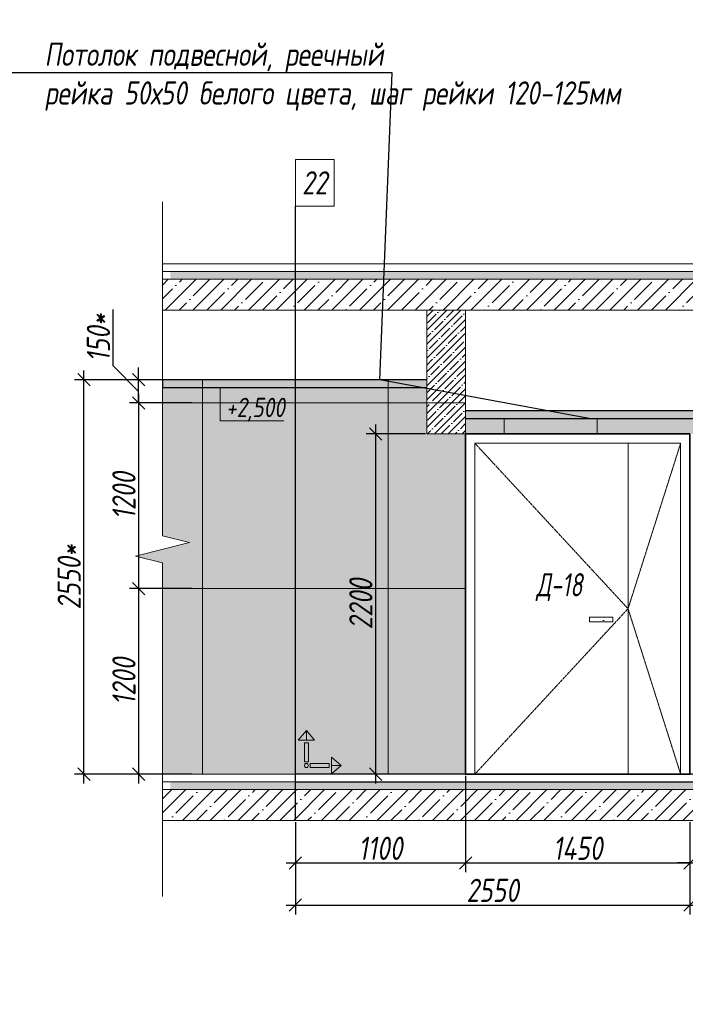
# Model space of a CAD drawing. Header units: millimetres. Extents: x -26888115 to 7466299, y -86687 to 22081.
# Tile 188 of 208: x 210679 to 214980, y 7076 to 13442. Entities that reach past the tile are written whole.
import ezdxf
from ezdxf import colors
from ezdxf.entities.mleader import LeaderData, LeaderLine
from ezdxf.math import Vec2, Vec3

# ---------------------------------------------------------------- set-up
doc = ezdxf.new("R2010")
doc.units = ezdxf.units.MM
doc.linetypes.add('( Hidden )', pattern=[0.375, 0.25, -0.125])
doc.linetypes.add('DASHDOT', pattern=[25.4, 12.7, -6.35, 0, -6.35])
doc.layers.get('Defpoints').update_dxf_attribs({"color": 31})
for name, color, linetype, lineweight in [('A-DETL-GENF', 7, 'Continuous', 5), ('dim_pot', 183, 'Continuous', 9), ('Двери', 7, 'Continuous', 5), ('Отделка стен', 253, 'Continuous', 0)]:
    doc.layers.add(name, color=color, linetype=linetype, lineweight=lineweight)
for name, color, linetype, lineweight, true_color in [('dim_obm', 7, 'Continuous', 9, 0x005700), ('dim_razv', 7, 'DASHDOT', 9, 0x285228), ('pol', 7, 'Continuous', 15, 0x55666d)]:
    doc.layers.add(name, color=color, linetype=linetype, lineweight=lineweight, true_color=true_color)
doc.styles.add('fl_iso paper', font='isocpeur.ttf', dxfattribs={"width": 0.8, "oblique": 10})
doc.styles.add('In tre', font='isocpeur.ttf', dxfattribs={"width": 0.8, "oblique": 10})
doc.dimstyles.new('In tre 1_50', dxfattribs={"dimtxt": 150, "dimasz": 80, "dimexe": 60, "dimexo": 10, "dimgap": 20, "dimtad": 1, "dimdec": 0, "dimrnd": 5, "dimzin": 0, "dimdsep": 46, "dimtxsty": 'fl_iso paper', "dimblk": 'OBLIQUE', "dimcen": 0, "dimdle": 60, "dimadec": 0, "dimazin": 0, "dimtfac": 1, "dimtdec": 0, "dimtofl": 0, "dimtmove": 1, "dimatfit": 1, "dimfxl": 40, "dimtolj": 1, "dimtzin": 0, "dimarcsym": 1})

# ---------------------------------------------------------------- blocks, each defined once
blk = doc.blocks.new('*U37')
at = {"color": 0, "linetype": 'ByBlock', "lineweight": -2}
for p, q in [((0, 0), (-6, 0)), ((80.34, 0), (0, 0)), ((167.69, 0), (87.34, 0)), ((167.69, 0), (173.69, 0))]:
    blk.add_line(p, q, dxfattribs=at)
blk.add_lwpolyline([(87.34, 0), (85.59, -7), (82.09, 7), (80.34, 0)], dxfattribs=at)
blk = doc.blocks.new('_Oblique')
at = {"color": 0, "linetype": 'ByBlock', "lineweight": -2}
blk.add_line((-0.5, -0.5), (0.5, 0.5), dxfattribs=at)
blk = doc.blocks.new('*D157')
at = {"layer": 'Defpoints', "color": 0, "linetype": 'ByBlock', "transparency": 16777216}
for p in [(212460.3, 8264), (215010.3, 8264), (215010.3, 7717.8)]:
    blk.add_point(p, dxfattribs=at)
at = {"layer": 'dim_razv', "color": 0, "linetype": 'ByBlock', "lineweight": -2, "transparency": 16777216}
for p, q in [((212460.3, 8254), (212460.3, 7657.8)), ((215010.3, 8254), (215010.3, 7657.8)), ((212400.3, 7717.8), (215070.3, 7717.8))]:
    blk.add_line(p, q, dxfattribs=at)
at = {"layer": 'dim_razv', "color": 0, "linetype": 'ByBlock', "lineweight": -2, "transparency": 16777216, "xscale": 80, "yscale": 80, "zscale": 80, "rotation": 180}
blk.add_blockref('_Oblique', (212460.3, 7717.8), dxfattribs=at)
at = {"layer": 'dim_razv', "color": 0, "linetype": 'ByBlock', "lineweight": -2, "transparency": 16777216, "xscale": 80, "yscale": 80, "zscale": 80}
blk.add_blockref('_Oblique', (215010.3, 7717.8), dxfattribs=at)
at = {"layer": 'dim_razv', "color": 0, "linetype": 'ByBlock', "transparency": 16777216, "insert": (213735.3, 7812.8), "char_height": 150, "attachment_point": 5, "style": 'fl_iso paper'}
blk.add_mtext('\\A1;2550', dxfattribs=at)
blk = doc.blocks.new('*D158')
at = {"layer": 'Defpoints', "color": 0, "linetype": 'ByBlock', "transparency": 16777216}
for p in [(213310.3, 10764), (212978.6, 8564), (213310.3, 8564)]:
    blk.add_point(p, dxfattribs=at)
at = {"layer": 'dim_razv', "color": 0, "linetype": 'ByBlock', "lineweight": -2, "transparency": 16777216}
for p, q in [((212978.6, 10824), (212978.6, 8504)), ((213300.3, 10764), (212918.6, 10764)), ((213300.3, 8564), (212918.6, 8564))]:
    blk.add_line(p, q, dxfattribs=at)
at = {"layer": 'dim_razv', "color": 0, "linetype": 'ByBlock', "lineweight": -2, "transparency": 16777216, "xscale": 80, "yscale": 80, "zscale": 80}
for p, rotation in [((212978.6, 10764), 90), ((212978.6, 8564), 270)]:
    blk.add_blockref('_Oblique', p, dxfattribs=dict(at, rotation=rotation))
at = {"layer": 'dim_razv', "color": 0, "linetype": 'ByBlock', "transparency": 16777216, "insert": (212883.6, 9664), "char_height": 150, "attachment_point": 5, "rotation": 90, "style": 'fl_iso paper'}
blk.add_mtext('\\A1;2200', dxfattribs=at)
blk = doc.blocks.new('*D159')
at = {"layer": 'Defpoints', "color": 0, "linetype": 'ByBlock', "transparency": 16777216}
for p in [(215010.3, 8264), (216610.3, 8264), (216610.3, 7717.8)]:
    blk.add_point(p, dxfattribs=at)
at = {"layer": 'dim_razv', "color": 0, "linetype": 'ByBlock', "lineweight": -2, "transparency": 16777216}
for p, q in [((215010.3, 8254), (215010.3, 7657.8)), ((216610.3, 8254), (216610.3, 7657.8)), ((214950.3, 7717.8), (216670.3, 7717.8))]:
    blk.add_line(p, q, dxfattribs=at)
at = {"layer": 'dim_razv', "color": 0, "linetype": 'ByBlock', "lineweight": -2, "transparency": 16777216, "xscale": 80, "yscale": 80, "zscale": 80, "rotation": 180}
blk.add_blockref('_Oblique', (215010.3, 7717.8), dxfattribs=at)
at = {"layer": 'dim_razv', "color": 0, "linetype": 'ByBlock', "lineweight": -2, "transparency": 16777216, "xscale": 80, "yscale": 80, "zscale": 80}
blk.add_blockref('_Oblique', (216610.3, 7717.8), dxfattribs=at)
at = {"layer": 'dim_razv', "color": 0, "linetype": 'ByBlock', "transparency": 16777216, "insert": (215810.3, 7812.8), "char_height": 150, "attachment_point": 5, "style": 'fl_iso paper'}
blk.add_mtext('\\A1;1610', dxfattribs=at)
blk = doc.blocks.new('*D184')
at = {"layer": 'Defpoints', "color": 0, "linetype": 'ByBlock', "transparency": 16777216}
for p in [(213560.3, 8564), (212460.3, 8254), (213560.3, 7989.8)]:
    blk.add_point(p, dxfattribs=at)
at = {"layer": 'dim_razv', "color": 0, "linetype": 'ByBlock', "lineweight": -2, "transparency": 16777216}
for p, q in [((213560.3, 8554), (213560.3, 7929.8)), ((212460.3, 8244), (212460.3, 7929.8)), ((212400.3, 7989.8), (213620.3, 7989.8))]:
    blk.add_line(p, q, dxfattribs=at)
at = {"layer": 'dim_razv', "color": 0, "linetype": 'ByBlock', "lineweight": -2, "transparency": 16777216, "xscale": 80, "yscale": 80, "zscale": 80, "rotation": 180}
blk.add_blockref('_Oblique', (212460.3, 7989.8), dxfattribs=at)
at = {"layer": 'dim_razv', "color": 0, "linetype": 'ByBlock', "lineweight": -2, "transparency": 16777216, "xscale": 80, "yscale": 80, "zscale": 80}
blk.add_blockref('_Oblique', (213560.3, 7989.8), dxfattribs=at)
at = {"layer": 'dim_razv', "color": 0, "linetype": 'ByBlock', "transparency": 16777216, "insert": (213010.3, 8084.8), "char_height": 150, "attachment_point": 5, "style": 'fl_iso paper'}
blk.add_mtext('\\A1;1100', dxfattribs=at)
blk = doc.blocks.new('*D185')
at = {"layer": 'Defpoints', "color": 0, "linetype": 'ByBlock', "transparency": 16777216}
for p in [(213560.3, 8564), (215010.3, 8264), (215010.3, 7989.8)]:
    blk.add_point(p, dxfattribs=at)
at = {"layer": 'dim_razv', "color": 0, "linetype": 'ByBlock', "lineweight": -2, "transparency": 16777216}
for p, q in [((213560.3, 8554), (213560.3, 7929.8)), ((215010.3, 8254), (215010.3, 7929.8)), ((213500.3, 7989.8), (215070.3, 7989.8))]:
    blk.add_line(p, q, dxfattribs=at)
at = {"layer": 'dim_razv', "color": 0, "linetype": 'ByBlock', "lineweight": -2, "transparency": 16777216, "xscale": 80, "yscale": 80, "zscale": 80, "rotation": 180}
blk.add_blockref('_Oblique', (213560.3, 7989.8), dxfattribs=at)
at = {"layer": 'dim_razv', "color": 0, "linetype": 'ByBlock', "lineweight": -2, "transparency": 16777216, "xscale": 80, "yscale": 80, "zscale": 80}
blk.add_blockref('_Oblique', (215010.3, 7989.8), dxfattribs=at)
at = {"layer": 'dim_razv', "color": 0, "linetype": 'ByBlock', "transparency": 16777216, "insert": (214285.3, 8084.8), "char_height": 150, "attachment_point": 5, "style": 'fl_iso paper'}
blk.add_mtext('\\A1;1450', dxfattribs=at)
blk = doc.blocks.new('1')
at = {"layer": 'pol', "linetype": 'ByBlock'}
h = blk.add_hatch(color=1, dxfattribs=at)
h.paths.add_polyline_path([(35776.4, 73135.4), (35803.1, 73135.4), (35803.1, 73259), (35776.4, 73259)])
h.paths.add_polyline_path([(35789.8, 73274.6), (35843.2, 73274.6), (35789.8, 73338.2)])
h.paths.add_polyline_path([(35789.8, 73274.6), (35736.3, 73274.6), (35789.8, 73338.2)])
edge = h.paths.add_edge_path()
edge.add_arc((35789.8, 73110.5), 13.4, 0, 360)
h = blk.add_hatch(color=1, dxfattribs=at)
h.paths.add_polyline_path([(35813.3, 73097.1), (35813.3, 73123.9), (35936.9, 73123.9), (35936.9, 73097.1)])
h.paths.add_polyline_path([(35952.5, 73110.5), (35952.5, 73164), (36016.1, 73110.5)])
h.paths.add_polyline_path([(35952.5, 73110.5), (35952.5, 73057), (36016.1, 73110.5)])
at = {"layer": 'pol', "color": 1, "linetype": 'ByBlock'}
for points in [[(35789.8, 73274.6), (35736.3, 73274.6), (35789.8, 73338.2), (35789.8, 73274.6)], [(35789.8, 73274.6), (35843.2, 73274.6), (35789.8, 73338.2), (35789.8, 73274.6)], [(35952.5, 73110.5), (35952.5, 73164), (36016.1, 73110.5), (35952.5, 73110.5)], [(35952.5, 73110.5), (35952.5, 73057), (36016.1, 73110.5), (35952.5, 73110.5)]]:
    blk.add_lwpolyline(points, dxfattribs=at)
for points in [[(35776.4, 73135.4), (35803.1, 73135.4), (35803.1, 73259), (35776.4, 73259)], [(35813.3, 73097.1), (35813.3, 73123.9), (35936.9, 73123.9), (35936.9, 73097.1)]]:
    blk.add_lwpolyline(points, close=True, dxfattribs=at)
blk.add_circle((35789.8, 73110.5), 13.4, dxfattribs=at)
blk = doc.blocks.new('*D206')
at = {"layer": 'Defpoints', "color": 0, "linetype": 'ByBlock', "transparency": 16777216}
for p in [(211801.7, 10964), (211447.6, 9764), (211801.7, 9764)]:
    blk.add_point(p, dxfattribs=at)
at = {"layer": 'dim_razv', "color": 0, "linetype": 'ByBlock', "lineweight": -2, "transparency": 16777216}
for p, q in [((211447.6, 11024), (211447.6, 9704)), ((211791.7, 10964), (211387.6, 10964)), ((211791.7, 9764), (211387.6, 9764))]:
    blk.add_line(p, q, dxfattribs=at)
at = {"layer": 'dim_razv', "color": 0, "linetype": 'ByBlock', "lineweight": -2, "transparency": 16777216, "xscale": 80, "yscale": 80, "zscale": 80}
for p, rotation in [((211447.6, 10964), 90), ((211447.6, 9764), 270)]:
    blk.add_blockref('_Oblique', p, dxfattribs=dict(at, rotation=rotation))
at = {"layer": 'dim_razv', "color": 0, "linetype": 'ByBlock', "transparency": 16777216, "insert": (211352.6, 10364), "char_height": 150, "attachment_point": 5, "rotation": 90, "style": 'fl_iso paper'}
blk.add_mtext('\\A1;1200', dxfattribs=at)
blk = doc.blocks.new('*D207')
at = {"layer": 'Defpoints', "color": 0, "linetype": 'ByBlock', "transparency": 16777216}
for p in [(211801.7, 9764), (211447.6, 8564), (211801.7, 8564)]:
    blk.add_point(p, dxfattribs=at)
at = {"layer": 'dim_razv', "color": 0, "linetype": 'ByBlock', "lineweight": -2, "transparency": 16777216}
for p, q in [((211447.6, 9824), (211447.6, 8504)), ((211791.7, 9764), (211387.6, 9764)), ((211791.7, 8564), (211387.6, 8564))]:
    blk.add_line(p, q, dxfattribs=at)
at = {"layer": 'dim_razv', "color": 0, "linetype": 'ByBlock', "lineweight": -2, "transparency": 16777216, "xscale": 80, "yscale": 80, "zscale": 80}
for p, rotation in [((211447.6, 9764), 90), ((211447.6, 8564), 270)]:
    blk.add_blockref('_Oblique', p, dxfattribs=dict(at, rotation=rotation))
at = {"layer": 'dim_razv', "color": 0, "linetype": 'ByBlock', "transparency": 16777216, "insert": (211352.6, 9164), "char_height": 150, "attachment_point": 5, "rotation": 90, "style": 'fl_iso paper'}
blk.add_mtext('\\A1;1200', dxfattribs=at)
blk = doc.blocks.new('*D208')
at = {"layer": 'Defpoints', "color": 0, "linetype": 'ByBlock', "transparency": 16777216}
for p in [(211093.7, 11114), (211801.7, 11114), (211589.7, 8564)]:
    blk.add_point(p, dxfattribs=at)
at = {"layer": 'dim_razv', "color": 0, "linetype": 'ByBlock', "lineweight": -2, "transparency": 16777216}
for p, q in [((211093.7, 8504), (211093.7, 11174)), ((211791.7, 11114), (211033.7, 11114)), ((211579.7, 8564), (211033.7, 8564))]:
    blk.add_line(p, q, dxfattribs=at)
at = {"layer": 'dim_razv', "color": 0, "linetype": 'ByBlock', "lineweight": -2, "transparency": 16777216, "xscale": 80, "yscale": 80, "zscale": 80}
for p, rotation in [((211093.7, 11114), 90), ((211093.7, 8564), 270)]:
    blk.add_blockref('_Oblique', p, dxfattribs=dict(at, rotation=rotation))
at = {"layer": 'dim_razv', "color": 0, "linetype": 'ByBlock', "transparency": 16777216, "insert": (210998.7, 9839), "char_height": 150, "attachment_point": 5, "rotation": 90, "style": 'fl_iso paper'}
blk.add_mtext('\\A1;2550*', dxfattribs=at)
blk = doc.blocks.new('*D209')
at = {"layer": 'Defpoints', "color": 0, "linetype": 'ByBlock', "transparency": 16777216}
for p in [(211447.6, 11114), (211801.7, 11114), (211791.7, 10964)]:
    blk.add_point(p, dxfattribs=at)
at = {"layer": 'dim_razv', "color": 0, "linetype": 'ByBlock', "lineweight": -2, "transparency": 16777216}
for p, q in [((211282.6, 11203.7), (211282.6, 11568.7)), ((211447.6, 11039), (211282.6, 11203.7)), ((211447.6, 11114), (211447.6, 11194)), ((211791.7, 11114), (211387.6, 11114)), ((211447.6, 10964), (211447.6, 11114)), ((211781.7, 10964), (211387.6, 10964)), ((211447.6, 10964), (211447.6, 10884))]:
    blk.add_line(p, q, dxfattribs=at)
at = {"layer": 'dim_razv', "color": 0, "linetype": 'ByBlock', "lineweight": -2, "transparency": 16777216, "xscale": 80, "yscale": 80, "zscale": 80}
for p, rotation in [((211447.6, 11114), 270), ((211447.6, 10964), 90)]:
    blk.add_blockref('_Oblique', p, dxfattribs=dict(at, rotation=rotation))
at = {"layer": 'dim_razv', "color": 0, "linetype": 'ByBlock', "transparency": 16777216, "insert": (211187.6, 11386.2), "char_height": 150, "attachment_point": 5, "rotation": 90, "style": 'fl_iso paper'}
blk.add_mtext('\\A1;150*', dxfattribs=at)
blk = doc.blocks.new('*D301')
at = {"layer": 'Defpoints', "color": 0, "linetype": 'ByBlock', "transparency": 16777216}
for p in [(215160.3, 8564), (215010.3, 8264), (215160.3, 7989.8)]:
    blk.add_point(p, dxfattribs=at)
at = {"layer": 'dim_razv', "color": 0, "linetype": 'ByBlock', "lineweight": -2, "transparency": 16777216}
for p, q in [((215160.3, 8554), (215160.3, 7929.8)), ((215010.3, 8254), (215010.3, 7929.8)), ((215010.3, 7989.8), (214930.3, 7989.8)), ((215010.3, 7989.8), (215160.3, 7989.8)), ((215085.3, 7989.8), (215197.9, 7769.8)), ((215160.3, 7989.8), (215240.3, 7989.8)), ((215197.9, 7769.8), (215468.4, 7769.8))]:
    blk.add_line(p, q, dxfattribs=at)
at = {"layer": 'dim_razv', "color": 0, "linetype": 'ByBlock', "lineweight": -2, "transparency": 16777216, "xscale": 80, "yscale": 80, "zscale": 80}
blk.add_blockref('_Oblique', (215010.3, 7989.8), dxfattribs=at)
at = {"layer": 'dim_razv', "color": 0, "linetype": 'ByBlock', "lineweight": -2, "transparency": 16777216, "xscale": 80, "yscale": 80, "zscale": 80, "rotation": 180}
blk.add_blockref('_Oblique', (215160.3, 7989.8), dxfattribs=at)
at = {"layer": 'dim_razv', "color": 0, "linetype": 'ByBlock', "transparency": 16777216, "insert": (215333.2, 7864.8), "char_height": 150, "attachment_point": 5, "style": 'fl_iso paper'}
blk.add_mtext('\\A1;160', dxfattribs=at)

msp = doc.modelspace()

# ---------------------------------------------------------------- hatches: boundary and pattern name
at = {"layer": 'A-DETL-GENF'}
h = msp.add_hatch(dxfattribs=at)
h.set_pattern_fill('ANSI35', color=256, scale=10, style=0)
h.set_pattern_definition([(45, (91577.51, 722.8), (-44.90128, 44.90128), []), (45, (91622.41, 722.8), (-44.90128, 44.90128), [79.375, -15.875, 0, -15.875])])
h.paths.add_polyline_path([(221590.7, 8464), (221590.7, 8514), (211651.7, 8514), (211651.7, 8464)])
h.paths.add_polyline_path([(221590.7, 11764), (221590.7, 11814), (211651.7, 11814), (211651.7, 11764)])
h = msp.add_hatch(dxfattribs=at)
h.set_pattern_fill('ANSI35', color=256, scale=20, style=0)
h.set_pattern_definition([(45, (91577.51, 722.8), (-89.80256, 89.80256), []), (45, (91667.31, 722.8), (-89.80256, 89.80256), [158.75, -31.75, 0, -31.75])])
h.paths.add_polyline_path([(221640.7, 11564), (221640.7, 11764), (211601.7, 11764), (211601.7, 11564)])
h.paths.add_polyline_path([(211601.7, 8464), (211601.7, 8264), (221640.7, 8264), (221640.7, 8464)])
h = msp.add_hatch(dxfattribs=at)
h.set_pattern_fill('ANSI35', color=256, scale=10, style=0)
h.set_pattern_definition([(45, (60054.245, 13356.9), (-44.90128, 44.90128), []), (45, (60099.146, 13356.9), (-44.90128, 44.90128), [79.375, -15.875, 0, -15.875])])
h.paths.add_polyline_path([(213310.3, 11564), (213560.3, 11564), (213560.3, 10764), (213310.3, 10764)])
at = {"layer": 'dim_obm'}
msp.add_hatch(color=256, dxfattribs=at).paths.add_polyline_path([(212042, 10996), (211974, 11064), (211905.9, 10996), (211917.5, 10984.4), (211974, 11040.9), (212030.4, 10984.4)], flags=0)
at = {"layer": 'dim_razv', "true_color": 0xeceae4, "transparency": 33554687}
h = msp.add_hatch(dxfattribs=at)
h.set_pattern_fill('AR-SAND', color=254, scale=3, angle=315)
h.set_pattern_definition([(352.5, (50, 0), (100.426047, 107.214405), [0, -115.824, 0, -129.54, 0, -123.825]), (322.5, (50, 0), (247.41986, 56.70328), [0, -62.484, 0, -104.394, 0, -40.005]), (282.5, (-16.27, 66.27), (168.09969, -167.48995), [0, -38.1, 0, -137.16, 0, -179.07]), (272.5, (-16.27, 66.27), (209.26523, -114.68433), [0, -19.05, 0, -89.916, 0, -102.87])])
h.paths.add_polyline_path([(211601.7, 8564), (211601.7, 9930.8), (211426.7, 9974.5), (211776.7, 10062), (211601.7, 10105.8), (211601.7, 11114), (213310.3, 11114), (213310.3, 10764), (213560.3, 10764), (213560.3, 8564)])
h.paths.add_polyline_path([(213560.3, 10764), (213560.3, 10914), (218060.3, 10914), (218060.3, 10764), (218310.3, 10764), (218310.3, 11114), (219160.3, 11114), (219160.3, 8564), (216610.3, 8564), (216610.3, 10764)])
h.paths.add_polyline_path([(216840.3, 8614), (217640.3, 8614), (217640.3, 9264), (216840.3, 9264)], flags=16)
h.paths.add_polyline_path([(220760.3, 8564), (220760.3, 11114), (221640.7, 11114), (221640.7, 10105.8), (221815.7, 10062), (221465.7, 9974.5), (221640.7, 9930.8), (221640.7, 8564)])
at = {"layer": 'dim_razv', "true_color": 0xcccccc}
h = msp.add_hatch(dxfattribs=at)
h.set_pattern_fill('AR-SAND', color=254, scale=3, angle=315)
h.set_pattern_definition([(352.5, (95757.14, -2574.63), (100.42605, 107.2144), [0, -115.824, 0, -129.54, 0, -123.825]), (322.5, (95757.14, -2574.63), (247.41986, 56.70328), [0, -62.484, 0, -104.394, 0, -40.005]), (282.5, (95690.87, -2508.36), (168.0997, -167.48995), [0, -38.1, 0, -137.16, 0, -179.07]), (272.5, (95690.87, -2508.36), (209.26523, -114.68433), [0, -19.05, 0, -89.916, 0, -102.87])])
h.paths.add_polyline_path([(214511.1, 9579), (214361.1, 9579), (214361.1, 9549), (214511.1, 9549)])

# ---------------------------------------------------------------- linework, layer by layer
at = {"lineweight": 30}
for points in [[(212460.3, 8264), (212460.3, 12237.6)], [(213310.3, 11114), (211601.7, 11114), (211601.7, 11064), (213310.3, 11064)], [(218060.3, 10914), (213560.3, 10914)], [(213560.3, 10864), (218060.3, 10864)], [(221640.7, 8564), (212460.3, 8564)], [(212460.3, 8514), (221640.7, 8514)]]:
    msp.add_lwpolyline(points, dxfattribs=at)
at = {"lineweight": 13}
for points in [[(221640.7, 11864), (211601.7, 11864), (211601.7, 11814), (221640.7, 11814)], [(221640.7, 11764), (211601.7, 11764), (211601.7, 11814), (221640.7, 11814)], [(221640.7, 11764), (211601.7, 11764), (211601.7, 11564), (221640.7, 11564)], [(214610.3, 10704), (214610.3, 8564)], [(212460.3, 8564), (211601.7, 8564), (211601.7, 8514), (212460.3, 8514)], [(221640.7, 8464), (211601.7, 8464), (211601.7, 8514), (212260.3, 8514)], [(212460.3, 8514), (221640.7, 8514)], [(221640.7, 8464), (211601.7, 8464), (211601.7, 8264), (221640.7, 8264)]]:
    msp.add_lwpolyline(points, dxfattribs=at)
for points in [[(213560.3, 10764), (213310.3, 10764), (213310.3, 11564), (213560.3, 11564)], [(213310.3, 11564), (213560.3, 11564), (213560.3, 10764), (213310.3, 10764)], [(211601.7, 8564), (211601.7, 9930.8), (211426.7, 9974.5), (211776.7, 10062), (211601.7, 10105.8), (211601.7, 11064), (213310.3, 11064), (213310.3, 10764), (213560.3, 10764), (213560.3, 8564)], [(214950.3, 10704), (213620.3, 10704), (213620.3, 8564), (214950.3, 8564)], [(214511.1, 9579), (214361.1, 9579), (214361.1, 9549), (214511.1, 9549)]]:
    msp.add_lwpolyline(points, close=True, dxfattribs=at)
at = {"lineweight": 35}
msp.add_lwpolyline([(215010.3, 10764), (213560.3, 10764), (213560.3, 8564), (215010.3, 8564)], close=True, dxfattribs=at)
at = {"linetype": '( Hidden )', "lineweight": 13, "ltscale": 10}
for points in [[(213620.3, 10704), (214610.3, 9634), (213620.3, 8564)], [(214950.3, 10704), (214610.3, 9634), (214950.3, 8564)]]:
    msp.add_lwpolyline(points, dxfattribs=at)
at = {"layer": 'dim_obm'}
msp.add_lwpolyline([(211974, 11064), (211974, 10984), (211974, 10848.5), (212384.9, 10848.5)], dxfattribs=at)
at = {"layer": 'dim_pot', "color": 10, "lineweight": 0}
msp.add_lwpolyline([(212460.3, 12537.6), (212710.3, 12537.6), (212710.3, 12237.6), (212460.3, 12237.6)], close=True, dxfattribs=at)
at = {"layer": 'Отделка стен', "transparency": 33554687}
for points in [[(211601.7, 10964), (211860.3, 10964), (211860.3, 11114), (211601.7, 11114)], [(213310.3, 11114), (213060.3, 11114), (213060.3, 10964), (213560.3, 10964)], [(211601.7, 9764), (211860.3, 9764), (211860.3, 10964), (211601.7, 10964)], [(213560.3, 10964), (213060.3, 10964), (213060.3, 9764), (213560.3, 9764)], [(213810.3, 10864), (213810.3, 10764)], [(214410.3, 10864), (214410.3, 10764)], [(211601.7, 8564), (211860.3, 8564), (211860.3, 9764), (211601.7, 9764)], [(213560.3, 9764), (213060.3, 9764), (213060.3, 8564), (213560.3, 8564)]]:
    msp.add_lwpolyline(points, dxfattribs=at)
for points in [[(211860.3, 11114), (211860.3, 10964), (212460.3, 10964), (212460.3, 11114)], [(212460.3, 11114), (212460.3, 10964), (213060.3, 10964), (213060.3, 11114)], [(211860.3, 10964), (211860.3, 9764), (212460.3, 9764), (212460.3, 10964)], [(212460.3, 10964), (212460.3, 9764), (213060.3, 9764), (213060.3, 10964)], [(211860.3, 9764), (211860.3, 8564), (212460.3, 8564), (212460.3, 9764)], [(212460.3, 9764), (212460.3, 8564), (213060.3, 8564), (213060.3, 9764)]]:
    msp.add_lwpolyline(points, close=True, dxfattribs=at)

# ---------------------------------------------------------------- block references
at = {"lineweight": 13, "xscale": 25, "yscale": 25, "zscale": 25, "rotation": 270}
msp.add_blockref('*U37', (211601.7, 12114.3), dxfattribs=at)
at = {"linetype": 'ByBlock', "xscale": 0.9938708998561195, "yscale": 0.9938708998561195, "zscale": 0.9938708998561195}
msp.add_blockref('1', (176961.3, -64042.3), dxfattribs=at)

# ---------------------------------------------------------------- texts
at = {"layer": 'dim_obm', "insert": (212012.4, 10997.7), "char_height": 125, "attachment_point": 1, "line_spacing_factor": 0.666667, "style": 'fl_iso paper'}
msp.add_mtext('+2,500', dxfattribs=at)
at = {"layer": 'dim_pot', "color": 10, "lineweight": 0, "insert": (212585.3, 12387.6), "char_height": 150, "attachment_point": 5, "style": 'fl_iso paper'}
msp.add_mtext_dynamic_manual_height_columns('22', width=190.261, gutter_width=1350, heights=[0], dxfattribs=at)
at = {"layer": 'Двери', "lineweight": 0, "insert": (214166.5, 9773.4), "char_height": 150, "attachment_point": 5, "style": 'fl_iso paper'}
msp.add_mtext_dynamic_manual_height_columns('{\\W0.7;Д-18}', width=190.261, gutter_width=1350, heights=[0], dxfattribs=at)

# ---------------------------------------------------------------- dimensions: what is measured, and where the dimension line sits
at = {"layer": 'dim_razv', "linetype": 'ByBlock'}
dim = msp.add_linear_dim(base=(211447.6, 11114), p1=(211791.7, 10964), p2=(211801.7, 11114), angle=90, text='<>*', dimstyle='In tre 1_50', dxfattribs=at)
dim.commit()
dim.dimension.update_dxf_attribs({"geometry": '*D209', "text_midpoint": (211282.6, 11223.7), "dimtype": 160})
dim = msp.add_linear_dim(base=(211093.7, 11114), p1=(211589.7, 8564), p2=(211801.7, 11114), angle=90, text='<>*', dimstyle='In tre 1_50', dxfattribs=at)
dim.commit()
dim.dimension.update_dxf_attribs({"geometry": '*D208', "text_midpoint": (210998.7, 9839)})
for base, p1, p2, picture, middle in [((211447.6, 9764), (211801.7, 10964), (211801.7, 9764), '*D206', (211352.6, 10364)), ((212978.6, 8564), (213310.3, 10764), (213310.3, 8564), '*D158', (212883.6, 9664)), ((211447.6, 8564), (211801.7, 9764), (211801.7, 8564), '*D207', (211352.6, 9164))]:
    dim = msp.add_linear_dim(base=base, p1=p1, p2=p2, angle=90, dimstyle='In tre 1_50', dxfattribs=at)
    dim.commit()
    dim.dimension.update_dxf_attribs({"geometry": picture, "text_midpoint": middle})
for base, p1, p2, picture, middle in [((213560.3, 7989.8), (212460.3, 8254), (213560.3, 8564), '*D184', (213010.3, 8084.8)), ((215010.3, 7989.8), (213560.3, 8564), (215010.3, 8264), '*D185', (214285.3, 8084.8)), ((215010.3, 7717.8), (212460.3, 8264), (215010.3, 8264), '*D157', (213735.3, 7812.8))]:
    dim = msp.add_linear_dim(base=base, p1=p1, p2=p2, dimstyle='In tre 1_50', dxfattribs=at)
    dim.commit()
    dim.dimension.update_dxf_attribs({"geometry": picture, "text_midpoint": middle})
dim = msp.add_linear_dim(base=(215160.3, 7989.8), p1=(215010.3, 8264), p2=(215160.3, 8564), text='160', dimstyle='In tre 1_50', dxfattribs=at)
dim.commit()
dim.dimension.update_dxf_attribs({"geometry": '*D301', "text_midpoint": (215217.9, 7769.8), "dimtype": 160})
dim = msp.add_linear_dim(base=(216610.3, 7717.8), p1=(215010.3, 8264), p2=(216610.3, 8264), text='1610', dimstyle='In tre 1_50', dxfattribs=at)
dim.commit()
dim.dimension.update_dxf_attribs({"geometry": '*D159', "text_midpoint": (215810.3, 7812.8)})

# ---------------------------------------------------------------- leaders
at = {"layer": 'dim_razv', "color": 0, "linetype": 'ByBlock'}
ml = msp.add_multileader_mtext('Standard', dxfattribs=at)
ml.set_content('Отделка дверного полотна и стены над дверным проемом в один цвет,\\Pотделка над дверью - дверным добором', style='In tre')
ml.set_leader_properties()
ml.build(insert=Vec2(0, 0))
ml.multileader.update_dxf_attribs({"text_left_attachment_type": 6, "text_right_attachment_type": 6, "dogleg_length": 1, "arrow_head_size": 0, "scale": 50})
ctx = ml.context
ctx.base_point, ctx.scale, ctx.char_height, ctx.arrow_head_size, ctx.landing_gap_size, ctx.plane_origin = Vec3(180862.2, 13244.7), 50, 150, 0, 4.5, Vec3(191689.1, 10903.5)
ctx.left_attachment, ctx.right_attachment = 6, 6
notes = []
notes.append((ctx, [(1, (1, 1, 0), (180812.2, 13244.7), (1, 0), 50, [(1, [(180316.7, 10937.7)], 0, [])])]))
ctx.mtext.insert, ctx.mtext.width, ctx.mtext.defined_height, ctx.mtext.flow_direction = Vec3(180866.7, 13439.7), 3092.716, 696.6, 5
ml = msp.add_multileader_mtext('Standard', dxfattribs=at)
ml.set_content('Плитка керамогранитная, настенная, размер плитки 600х1200мм, расположить вертикально', style='In tre')
ml.set_leader_properties()
ml.build(insert=Vec2(0, 0))
ml.multileader.update_dxf_attribs({"text_left_attachment_type": 6, "text_right_attachment_type": 6, "dogleg_length": 1, "arrow_head_size": 0, "scale": 50})
ctx = ml.context
ctx.base_point, ctx.scale, ctx.char_height, ctx.arrow_head_size, ctx.landing_gap_size, ctx.plane_origin = Vec3(172602.6, 13201.1), 50, 150, 0, 4.5, Vec3(174616.7, 12398)
ctx.left_attachment, ctx.right_attachment = 6, 6
notes.append((ctx, [(1, (1, 1, 0), (172552.6, 13201.1), (1, 0), 50, [(1, [(171985.4, 10824.6)], 0, [])])]))
ctx.mtext.insert, ctx.mtext.width, ctx.mtext.defined_height, ctx.mtext.flow_direction = Vec3(172607.1, 13396.1), 3060.297, 696.6, 5
ml = msp.add_multileader_mtext('Standard', dxfattribs=at)
ml.set_content('Цифры номера квартиры (аппартаментов), цвет металлический светлый, \\Pвысота номера - 130*мм', style='In tre')
ml.set_leader_properties()
ml.build(insert=Vec2(0, 0))
ml.multileader.update_dxf_attribs({"text_left_attachment_type": 6, "text_right_attachment_type": 6, "dogleg_length": 1, "arrow_head_size": 0, "scale": 50})
ctx = ml.context
ctx.base_point, ctx.scale, ctx.char_height, ctx.arrow_head_size, ctx.landing_gap_size, ctx.plane_origin = Vec3(176169.3, 13204.5), 50, 150, 0, 4.5, Vec3(191231.8, 11137.7)
ctx.left_attachment, ctx.right_attachment = 6, 6
notes.append((ctx, [(0, (1, 1, 0), (179590.6, 13204.5), (-1, 0), 50, [(1, [(179888.4, 10969.2)], 0, [])])]))
ctx.mtext.insert, ctx.mtext.width, ctx.mtext.defined_height, ctx.mtext.flow_direction = Vec3(176173.8, 13399.5), 3469.079, 696.6, 5
ml = msp.add_multileader_mtext('Standard', dxfattribs=at)
ml.set_content('Потолок подвесной, реечный\\Pрейка 50х50 белого цвета, шаг рейки 120-125мм', style='In tre')
ml.set_leader_properties()
ml.build(insert=Vec2(0, 0))
ml.multileader.update_dxf_attribs({"text_left_attachment_type": 6, "text_right_attachment_type": 6, "dogleg_length": 1, "arrow_head_size": 0, "scale": 50})
ctx = ml.context
ctx.base_point, ctx.scale, ctx.char_height, ctx.arrow_head_size, ctx.landing_gap_size, ctx.plane_origin = Vec3(210834.7, 13098.8), 50, 150, 0, 4.5, Vec3(220470.5, 11304.3)
ctx.left_attachment, ctx.right_attachment = 6, 6
notes.append((ctx, [(0, (1, 1, 0), (213086.6, 13098.8), (-1, 0), 50, [(0, [(214358.1, 10864), (213006.1, 11114)], 0, [])])]))
ctx.mtext.insert, ctx.mtext.width, ctx.mtext.defined_height, ctx.mtext.flow_direction = Vec3(210839.2, 13293.8), 2509.515, 696.6, 5
ml = msp.add_multileader_mtext('Standard', dxfattribs=at)
ml.set_content('Потолок подвесной, реечный\\Pрейка 50х50 белого цвета, шаг рейки 120-125мм', style='In tre')
ml.set_leader_properties()
ml.build(insert=Vec2(0, 0))
ml.multileader.update_dxf_attribs({"text_left_attachment_type": 6, "text_right_attachment_type": 6, "dogleg_length": 1, "arrow_head_size": 0, "scale": 50})
ctx = ml.context
ctx.base_point, ctx.scale, ctx.char_height, ctx.arrow_head_size, ctx.landing_gap_size, ctx.plane_origin = Vec3(167536.3, 12932.2), 50, 150, 0, 4.5, Vec3(176183.4, 11137.7)
ctx.left_attachment, ctx.right_attachment = 6, 6
notes.append((ctx, [(0, (1, 1, 0), (169788.2, 12932.2), (-1, 0), 50, [(1, [(169971, 11114)], 0, [])])]))
ctx.mtext.insert, ctx.mtext.width, ctx.mtext.defined_height, ctx.mtext.flow_direction = Vec3(167540.8, 13127.2), 2509.515, 696.6, 5
ml = msp.add_multileader_mtext('Standard', dxfattribs=at)
ml.set_content('Потолок подвесной, реечный\\Pрейка 50х50 белого цвета, шаг рейки 120-125мм', style='In tre')
ml.set_leader_properties()
ml.build(insert=Vec2(0, 0))
ml.multileader.update_dxf_attribs({"text_left_attachment_type": 6, "text_right_attachment_type": 6, "dogleg_length": 1, "arrow_head_size": 0, "scale": 50})
ctx = ml.context
ctx.base_point, ctx.scale, ctx.char_height, ctx.arrow_head_size, ctx.landing_gap_size, ctx.plane_origin = Vec3(188312.7, 12932.2), 50, 150, 0, 4.5, Vec3(202119.8, 11137.7)
ctx.left_attachment, ctx.right_attachment = 6, 6
notes.append((ctx, [(0, (1, 1, 0), (190564.5, 12932.2), (-1, 0), 50, [(1, [(190747.4, 11114)], 0, [])])]))
ctx.mtext.insert, ctx.mtext.width, ctx.mtext.defined_height, ctx.mtext.flow_direction = Vec3(188317.2, 13127.2), 2509.515, 696.6, 5
ml = msp.add_multileader_mtext('Standard', dxfattribs=at)
ml.set_content('Решетка вентиляционная декоративная 850х400 в цвет стен', style='In tre')
ml.set_leader_properties()
ml.build(insert=Vec2(0, 0))
ml.multileader.update_dxf_attribs({"text_left_attachment_type": 6, "text_right_attachment_type": 6, "dogleg_length": 1, "arrow_head_size": 0, "scale": 50})
ctx = ml.context
ctx.base_point, ctx.scale, ctx.char_height, ctx.arrow_head_size, ctx.landing_gap_size, ctx.plane_origin = Vec3(160385.8, 12847.8), 50, 150, 0, 4.5, Vec3(169956.1, 10760)
ctx.left_attachment, ctx.right_attachment = 6, 6
notes.append((ctx, [(0, (1, 1, 0), (163293.1, 12847.8), (-1, 0), 50, [(1, [(163651, 11517.5)], 0, [])])]))
ctx.mtext.insert, ctx.mtext.width, ctx.mtext.defined_height, ctx.mtext.flow_direction = Vec3(160390.3, 13042.8), 2996.732, 696.6, 5
ml = msp.add_multileader_mtext('Standard', dxfattribs=at)
ml.set_content('Окраска запотолочного пространства в белый цвет RAL9016', style='In tre')
ml.set_leader_properties()
ml.build(insert=Vec2(0, 0))
ml.multileader.update_dxf_attribs({"text_left_attachment_type": 6, "text_right_attachment_type": 6, "dogleg_length": 1, "arrow_head_size": 0, "scale": 50})
ctx = ml.context
ctx.base_point, ctx.scale, ctx.char_height, ctx.arrow_head_size, ctx.landing_gap_size, ctx.plane_origin = Vec3(192558.8, 12670.9), 50, 150, 0, 4.5, Vec3(202653.4, 9153.1)
ctx.left_attachment, ctx.right_attachment = 6, 6
notes.append((ctx, [(0, (1, 1, 0), (192508.8, 12670.9), (1, 0), 50, [(0, [(192218.5, 11376.2)], 0, [])])]))
ctx.mtext.insert, ctx.mtext.width, ctx.mtext.flow_direction = Vec3(192563.3, 12850.9), 3148.852, 5
ml = msp.add_multileader_mtext('Standard', dxfattribs=at)
ml.set_content('Розетка для уборочного инвентаря, \\Pв цвет стен', style='In tre')
ml.set_leader_properties()
ml.build(insert=Vec2(0, 0))
ml.multileader.update_dxf_attribs({"text_left_attachment_type": 6, "text_right_attachment_type": 6, "dogleg_length": 1, "arrow_head_size": 0, "scale": 50})
ctx = ml.context
ctx.base_point, ctx.scale, ctx.char_height, ctx.arrow_head_size, ctx.landing_gap_size, ctx.plane_origin = Vec3(185240.8, 7339.3), 50, 150, 0, 4.5, Vec3(191349.5, 7218.9)
ctx.left_attachment, ctx.right_attachment = 6, 6
notes.append((ctx, [(0, (1, 1, 0), (188076.9, 7339.3), (-1, 0), 50, [(1, [(187826, 8814)], 0, [])])]))
ctx.mtext.insert, ctx.mtext.width, ctx.mtext.defined_height, ctx.mtext.flow_direction = Vec3(185245.3, 7519.3), 3060.297, 696.6, 5
ml = msp.add_multileader_mtext('Standard', dxfattribs=at)
ml.set_content('Зеркало на стене, выполнить в один уровень с отделкой стен', style='In tre')
ml.set_leader_properties()
ml.build(insert=Vec2(0, 0))
ml.multileader.update_dxf_attribs({"text_left_attachment_type": 6, "text_right_attachment_type": 6, "dogleg_length": 1, "arrow_head_size": 0, "scale": 50})
ctx = ml.context
ctx.base_point, ctx.scale, ctx.char_height, ctx.arrow_head_size, ctx.landing_gap_size, ctx.plane_origin = Vec3(159178.8, 7381.7), 50, 150, 0, 4.5, Vec3(168730.8, 5587.2)
ctx.left_attachment, ctx.right_attachment = 6, 6
notes.append((ctx, [(0, (1, 1, 0), (162071.4, 7381.7), (-1, 0), 20, [(1, [(163189.1, 8664)], 0, [])])]))
ctx.mtext.insert, ctx.mtext.width, ctx.mtext.defined_height, ctx.mtext.flow_direction = Vec3(159183.3, 7576.7), 3043.138, 696.6, 5
ml = msp.add_multileader_mtext('Standard', dxfattribs=at)
ml.set_content('Решетка вентиляционная декоративная 700х550 в цвет стен', style='In tre')
ml.set_leader_properties()
ml.build(insert=Vec2(0, 0))
ml.multileader.update_dxf_attribs({"text_left_attachment_type": 6, "text_right_attachment_type": 6, "dogleg_length": 1, "arrow_head_size": 0, "scale": 50})
ctx = ml.context
ctx.base_point, ctx.scale, ctx.char_height, ctx.arrow_head_size, ctx.landing_gap_size, ctx.plane_origin = Vec3(169534.2, 7381.7), 50, 150, 0, 4.5, Vec3(178397.5, 5587.2)
ctx.left_attachment, ctx.right_attachment = 6, 6
notes.append((ctx, [(0, (1, 1, 0), (172429.5, 7381.7), (-1, 0), 50, [(1, [(172835.9, 8664)], 0, [])])]))
ctx.mtext.insert, ctx.mtext.width, ctx.mtext.defined_height, ctx.mtext.flow_direction = Vec3(169538.7, 7576.7), 3043.138, 696.6, 5
ml = msp.add_multileader_mtext('Standard', dxfattribs=at)
ml.set_content('Шкаф пожарный встроенный', style='In tre')
ml.set_leader_properties()
ml.build(insert=Vec2(0, 0))
ml.multileader.update_dxf_attribs({"text_left_attachment_type": 6, "text_right_attachment_type": 6, "dogleg_length": 1, "arrow_head_size": 0, "scale": 50})
ctx = ml.context
ctx.base_point, ctx.scale, ctx.char_height, ctx.arrow_head_size, ctx.landing_gap_size, ctx.plane_origin = Vec3(182776.1, 7381.7), 50, 150, 0, 4.5, Vec3(197411.1, 5587.2)
ctx.left_attachment, ctx.right_attachment = 6, 6
notes.append((ctx, [(1, (1, 1, 0), (182726.1, 7381.7), (1, 0), 50, [(1, [(182459.5, 8664)], 0, [])])]))
ctx.mtext.insert, ctx.mtext.width, ctx.mtext.defined_height, ctx.mtext.flow_direction = Vec3(182780.6, 7576.7), 2509.515, 696.6, 5
ml = msp.add_multileader_mtext('Standard', dxfattribs=at)
ml.set_content('Шкаф пожарный встроенный', style='In tre')
ml.set_leader_properties()
ml.build(insert=Vec2(0, 0))
ml.multileader.update_dxf_attribs({"text_left_attachment_type": 6, "text_right_attachment_type": 6, "dogleg_length": 1, "arrow_head_size": 0, "scale": 50})
ctx = ml.context
ctx.base_point, ctx.scale, ctx.char_height, ctx.arrow_head_size, ctx.landing_gap_size, ctx.plane_origin = Vec3(196397.5, 7381.7), 50, 150, 0, 4.5, Vec3(210204.7, 5587.2)
ctx.left_attachment, ctx.right_attachment = 6, 6
notes.append((ctx, [(1, (1, 1, 0), (196347.5, 7381.7), (1, 0), 50, [(1, [(195253, 8664)], 0, [])])]))
ctx.mtext.insert, ctx.mtext.width, ctx.mtext.defined_height, ctx.mtext.flow_direction = Vec3(196402, 7576.7), 2509.515, 696.6, 5
for ctx, leaders in notes:
    for number, flags, end, landing, length, lines in leaders:
        leader = LeaderData()
        leader.index, (leader.has_last_leader_line, leader.has_dogleg_vector, leader.attachment_direction) = number, flags
        leader.last_leader_point, leader.dogleg_vector, leader.dogleg_length = Vec3(end), Vec3(landing), length
        for number, points, colour, breaks in lines:
            line = LeaderLine()
            line.index, line.vertices, line.color, line.breaks = number, Vec3.list(points), colors.encode_raw_color(colour), breaks
            leader.lines.append(line)
        ctx.leaders.append(leader)

doc.saveas('drawing.dxf')
